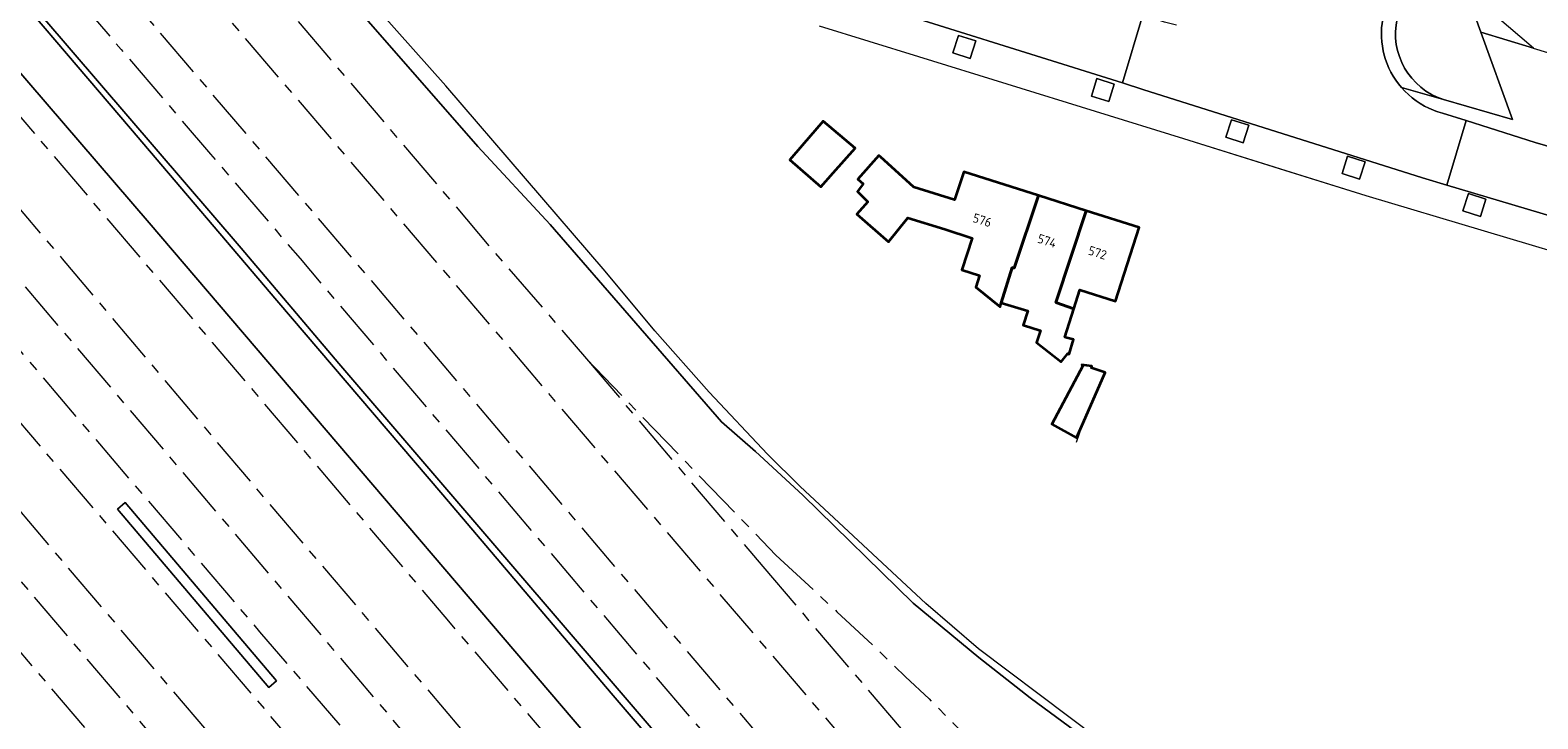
# Model space of a CAD drawing. Extents: x 151587 to 155483, y 462503 to 464608.
# Tile 45 of 236: x 152468 to 152617, y 463420 to 463488. Entities that reach past the tile are written whole.
import ezdxf
from ezdxf.enums import TextEntityAlignment as Align

# ---------------------------------------------------------------- set-up
doc = ezdxf.new("R2010")
doc.units = 0
doc.header["$LTSCALE"] = 0.5
doc.linetypes.add('AM-AS', pattern=[16, 10, -2, 2, -2])
for name, color, linetype, lineweight in [('B-RO-AM-AS_SPOOR-G', 251, 'AM-AS', 18), ('B-RO-GR-GRAS-GV', 251, 'CONTINUOUS', 13), ('B-RO-GR-GROENVOORZIENING-GV', 251, 'CONTINUOUS', 18), ('B-RO-IE-TERREINAFSCHEIDING_KUNSTMATIG_HEKWERK-G', 251, 'IE-TERREINAFSCHEIDING-KUNSTMATIG', 18), ('B-RO-KW-KUNSTWERK_GELUIDSWERING_SCHERM-G', 251, 'CONTINUOUS', 18), ('B-RO-KW-KUNSTWERK_PERRON-GV', 251, 'CONTINUOUS', 18), ('B-RO-OG-BEBOUWING-GV', 6, 'CONTINUOUS', 35), ('B-RO-OG-BEBOUWING-T18', 1, 'CONTINUOUS', 18), ('B-RO-OG-TERREIN_CULTUURSCHEIDING-GV', 251, 'CONTINUOUS', 18), ('B-RO-VH-VERHARDING_BETONSTRAATSTEEN-GV', 251, 'CONTINUOUS', 18), ('B-RO-VH-VERHARDING_HALFVERHARDING-GV', 251, 'CONTINUOUS', 18), ('B-RO-VH-VERHARDING_OPEN-GV', 251, 'CONTINUOUS', 18), ('B-RO-VH-VERHARDING_TEGEL-GV', 251, 'CONTINUOUS', 18)]:
    doc.layers.add(name, color=color, linetype=linetype, lineweight=lineweight)
doc.styles.add('NLCS-ISO-M200-T18', font='NLCS-ISO.ttf', dxfattribs={"height": 0.36})
doc.linetypes.add('IE-TERREINAFSCHEIDING-KUNSTMATIG', pattern='A,4,[82,NLCS.SHX,S=0.75,R=90,X=0,Y=0],4,-2', length=10)

msp = doc.modelspace()

# ---------------------------------------------------------------- linework, layer by layer
at = {"layer": 'B-RO-AM-AS_SPOOR-G', "flags": 128}
for points in [[(152345.317, 463655.472), (152351.782, 463648.013), (152357.876, 463640.937), (152365.187, 463632.333), (152372.777, 463623.447), (152380.275, 463614.815), (152386.912, 463607.269), (152394.054, 463599.266), (152401.169, 463591.423), (152408.869, 463583.043), (152417.708, 463573.51), (152423.367, 463567.41), (152433.944, 463556.173), (152440.491, 463549.174), (152445.673, 463543.582), (152449.317, 463539.574), (152453.199, 463535.244), (152458.407, 463529.573), (152463.204, 463524.237), (152470.014, 463516.596), (152474.531, 463511.382), (152478.85, 463506.503), (152483.632, 463500.941), (152489.288, 463494.334), (152492.799, 463490.299), (152497.61, 463484.627), (152503.067, 463478.221), (152507.849, 463472.605), (152513.452, 463465.998), (152519.227, 463459.323), (152522.83, 463455.11)], [(152340.827, 463651.665), (152359.8, 463629.295), (152405.522, 463575.627), (152443.74, 463530.767), (152562.837, 463390.973), (152615.051, 463329.865)], [(152337.653, 463648.974), (152344.665, 463641.039), (152350.201, 463634.499), (152357.738, 463625.64), (152363.314, 463619.113), (152369.103, 463612.292), (152377.249, 463602.736), (152384.64, 463594.052), (152392.521, 463584.844), (152397.739, 463578.626), (152403.395, 463571.939), (152411.434, 463562.49), (152422.018, 463550.173), (152426.469, 463544.946), (152430.013, 463540.744), (152437.02, 463532.528), (152444.132, 463524.206), (152449.139, 463518.335), (152457.629, 463508.271), (152464.265, 463500.538), (152470.941, 463492.711), (152476.994, 463485.594), (152485.803, 463475.288), (152494.618, 463465), (152534.709, 463417.862), (152640.44, 463294.077)], [(152442.689, 463541.616), (152481.406, 463495.838), (152570.083, 463391.977), (152594.58, 463363.103), (152619.087, 463334.446), (152626.847, 463325.208), (152640.731, 463308.977), (152650.816, 463297.014)], [(152423.727, 463529.864), (152485.977, 463456.743), (152509.229, 463429.29), (152569.225, 463359.125), (152587.15, 463338.057), (152605.979, 463315.797), (152611.559, 463308.943), (152618.663, 463299.409), (152621.568, 463295.164), (152627.971, 463285.397), (152630.75, 463280.847), (152635.738, 463272.11), (152641.654, 463261.276), (152656.06, 463233.482)], [(152419.071, 463526.094), (152471.205, 463464.962), (152489.812, 463442.925), (152552.6, 463369.179), (152591.617, 463323.798), (152601.35, 463312.16), (152605.406, 463307.143), (152608.544, 463303.037), (152612.743, 463297.419), (152619.041, 463288.256), (152626.136, 463277.019), (152631.82, 463267.14), (152640.464, 463250.873), (152666.263, 463201.695), (152673.732, 463187.168)], [(152415.757, 463523.216), (152437.78, 463497.283), (152517.338, 463403.559), (152585.726, 463323.353), (152591.053, 463317.105), (152596.892, 463310.215), (152600.191, 463306.092), (152602.751, 463302.986), (152607.746, 463296.504), (152610.723, 463292.486), (152613.069, 463289.021), (152616.192, 463284.251), (152618.829, 463280.034), (152621.291, 463276.136), (152624.109, 463271.348), (152626.802, 463266.648), (152629.622, 463261.464), (152634.506, 463252.133), (152640.104, 463241.489), (152646.092, 463230.069)], [(152412.217, 463520.234), (152490.631, 463428.244), (152509.079, 463406.727), (152599.776, 463300.141), (152606.376, 463291.642), (152611.916, 463283.694), (152617.407, 463274.76), (152618.762, 463272.419), (152622.536, 463265.061)], [(152408.813, 463517.421), (152427.135, 463495.645), (152541.029, 463362.074), (152592.389, 463302.09), (152599.563, 463293.487), (152606.414, 463284.882), (152612.71, 463276.328), (152621.03, 463263.935)], [(152404.413, 463513.718), (152493.127, 463409.421), (152563.746, 463326.627), (152596.076, 463288.465), (152599.551, 463284.117), (152605.511, 463276.295), (152611.752, 463267.424), (152618.974, 463256.862), (152621.804, 463252.859), (152640.032, 463226.103), (152661.572, 463194.19), (152668.187, 463184.098)], [(152401.053, 463510.842), (152488.737, 463407.778), (152517.628, 463373.911), (152588.654, 463290.54), (152592.62, 463285.684), (152595.774, 463281.882), (152598.425, 463278.544), (152600.68, 463275.419), (152603.133, 463272.098), (152605.479, 463268.776), (152608.203, 463264.972), (152610.44, 463261.757), (152614.773, 463255.183), (152620.404, 463246.859), (152626.848, 463237.337), (152635.981, 463223.905), (152642.314, 463214.537), (152650.818, 463201.997), (152659.125, 463189.709), (152664.72, 463181.022)], [(152397.516, 463507.867), (152425.865, 463474.511), (152521.044, 463362.974), (152581.503, 463291.858), (152591.574, 463279.674), (152597.781, 463271.426), (152603.452, 463263.571), (152637.989, 463212.609)], [(152522.83, 463455.11), (152540.203, 463434.653)], [(152522.83, 463455.11), (152541.484, 463435.796)], [(152540.203, 463434.653), (152578.262, 463390.046), (152660.558, 463293.103), (152667.575, 463285.382), (152673.791, 463279.008), (152689.97, 463263.786)], [(152541.484, 463435.796), (152547.488, 463430.211), (152551.163, 463426.783), (152554.254, 463423.798), (152556.575, 463421.613), (152558.911, 463419.271), (152561.29, 463416.829), (152564.152, 463413.759), (152567.172, 463410.56), (152569.336, 463408.133), (152571.9, 463405.22), (152576.955, 463399.266), (152582.252, 463393.041), (152587.649, 463386.687), (152594.128, 463379.106), (152599.554, 463372.752), (152604.965, 463366.441), (152610.561, 463359.688)]]:
    msp.add_lwpolyline(points, dxfattribs=at)
at = {"layer": 'B-RO-GR-GRAS-GV', "flags": 128}
msp.add_lwpolyline([(152537.462, 463409.127), (152498.431, 463454.649), (152488.828, 463466.017), (152466.487, 463492.062), (152442.005, 463520.852), (152426.794, 463538.565), (152419.839, 463546.407), (152419.226, 463546.564), (152421.388, 463544.009), (152431.502, 463532.29), (152448.319, 463512.56), (152462.024, 463496.436), (152477.915, 463477.816), (152492.326, 463460.866), (152508.69, 463441.72), (152525.278, 463422.173), (152537.518, 463407.896)], dxfattribs=at)
at = {"layer": 'B-RO-GR-GROENVOORZIENING-GV', "flags": 128}
for points in [[(152579.252, 463413.165), (152561.457, 463426.559), (152556.252, 463431.004), (152543.89, 463442.56), (152540.655, 463445.732), (152534.918, 463451.854), (152529.547, 463457.867), (152524.662, 463463.772), (152508.966, 463482.003), (152496.105, 463496.486), (152495.927, 463498.76), (152495.775, 463499.875), (152495.757, 463500.007), (152495.326, 463503.158), (152492.782, 463503.989), (152487.93, 463507.687), (152482.861, 463511.906), (152479.583, 463514.965), (152474.86, 463519.691), (152461.972, 463534.082)], [(152467.673, 463524.122), (152470.656, 463522.839), (152487.68, 463503.586), (152487.964, 463503.392), (152500.451, 463489.416), (152512.14, 463476.027), (152519.251, 463468.372), (152536.131, 463448.906), (152539.48, 463445.979), (152544.137, 463441.7), (152555.021, 463431.069), (152561.462, 463425.692), (152566.533, 463421.727), (152572.277, 463417.478)]]:
    msp.add_lwpolyline(points, dxfattribs=at)
for points in [[(152558.916, 463485.26), (152560.633, 463484.719), (152561.174, 463486.436), (152559.457, 463486.977)], [(152572.56, 463481.011), (152574.277, 463480.469), (152574.818, 463482.186), (152573.101, 463482.727)], [(152585.809, 463476.956), (152587.526, 463476.415), (152588.067, 463478.132), (152586.351, 463478.673)], [(152597.257, 463473.371), (152598.973, 463472.829), (152599.515, 463474.546), (152597.798, 463475.087)], [(152609.161, 463469.692), (152610.878, 463469.151), (152611.419, 463470.867), (152609.703, 463471.409)]]:
    msp.add_lwpolyline(points, close=True, dxfattribs=at)
at = {"layer": 'B-RO-IE-TERREINAFSCHEIDING_KUNSTMATIG_HEKWERK-G', "flags": 128}
for points in [[(152419.226, 463546.564), (152419.839, 463546.407), (152426.794, 463538.565), (152442.005, 463520.852), (152466.487, 463492.062), (152488.828, 463466.017), (152498.431, 463454.649), (152537.462, 463409.127), (152547.115, 463397.564), (152558.618, 463384.023), (152568.408, 463372.69), (152581.98, 463356.539), (152619.516, 463312.481), (152633.417, 463296.479), (152631.182, 463294.767), (152634.535, 463289.824), (152637.305, 463291.94), (152650.777, 463275.963), (152676.132, 463246.165)], [(152581.619, 463476.819), (152599.583, 463471.221), (152622.888, 463464.256), (152650.127, 463455.942), (152712.892, 463436.951), (152746.19, 463426.673), (152759.956, 463422.484)], [(152571.082, 463446.929), (152571.747, 463448.815)]]:
    msp.add_lwpolyline(points, dxfattribs=at)
at = {"layer": 'B-RO-KW-KUNSTWERK_GELUIDSWERING_SCHERM-G', "flags": 128}
msp.add_lwpolyline([(152487.964, 463503.392), (152500.451, 463489.416), (152512.14, 463476.027), (152519.251, 463468.372), (152536.131, 463448.906), (152539.48, 463445.979), (152544.137, 463441.7), (152555.021, 463431.069), (152561.462, 463425.692), (152566.533, 463421.727), (152572.277, 463417.478)], dxfattribs=at)
at = {"layer": 'B-RO-KW-KUNSTWERK_PERRON-GV', "flags": 128}
msp.add_lwpolyline([(152491.529, 463422.759), (152492.295, 463423.408), (152477.41, 463440.973), (152476.644, 463440.324)], close=True, dxfattribs=at)
at = {"layer": 'B-RO-OG-BEBOUWING-GV', "flags": 128}
for points in [[(152544.085, 463476.144), (152542.859, 463474.728), (152545.913, 463472.052), (152547.138, 463473.443), (152549.278, 463475.889), (152546.157, 463478.538)], [(152564.954, 463464.051), (152567.349, 463471.21), (152559.991, 463473.556), (152559.081, 463470.796), (152555.076, 463472.044), (152551.804, 463475.012), (152551.63, 463475.167), (152549.562, 463472.809), (152550.076, 463472.377), (152549.535, 463471.593), (152550.403, 463470.725), (152550.535, 463470.593), (152549.454, 463469.377), (152552.588, 463466.646), (152554.469, 463469.02), (152558.121, 463467.885), (152560.813, 463467.026), (152559.811, 463463.882), (152561.536, 463463.332), (152561.169, 463462.183), (152563.57, 463460.258), (152563.688, 463460.638), (152564.771, 463464.109)], [(152567.349, 463471.21), (152564.954, 463464.051), (152564.771, 463464.109), (152563.688, 463460.638), (152566.308, 463459.849), (152565.855, 463458.437), (152565.984, 463458.396), (152567.407, 463457.944), (152567.532, 463457.904), (152567.157, 463456.723), (152569.596, 463454.813), (152570.254, 463455.653), (152570.366, 463455.567), (152570.81, 463457.012), (152570.138, 463457.208), (152569.935, 463457.267), (152570.82, 463460.042), (152569.056, 463460.672), (152572.036, 463469.715)], [(152570.82, 463460.042), (152571.422, 463461.93), (152574.94, 463460.808), (152577.25, 463468.053), (152572.036, 463469.715), (152569.056, 463460.672)], [(152571.747, 463448.815), (152573.933, 463453.768), (152573.539, 463453.9), (152572.555, 463454.228), (152572.57, 463454.278), (152572.608, 463454.403), (152571.628, 463454.517), (152571.717, 463454.444), (152568.662, 463448.688), (152571.094, 463447.336)]]:
    msp.add_lwpolyline(points, close=True, dxfattribs=at)
at = {"layer": 'B-RO-OG-TERREIN_CULTUURSCHEIDING-GV', "flags": 128}
msp.add_lwpolyline([(152607.239, 463480.658), (152614.023, 463478.703), (152610.923, 463487.297), (152605.371, 463502.686), (152602.676, 463488.65)], dxfattribs=at)
at = {"layer": 'B-RO-OG-TERREIN_CULTUURSCHEIDING-GV'}
msp.add_lwpolyline([(152602.676, 463488.65, 0.3868267), (152607.239, 463480.658)], format="xyb", dxfattribs=at)
at = {"layer": 'B-RO-VH-VERHARDING_BETONSTRAATSTEEN-GV', "flags": 128}
for points in [[(152486.648, 463513.003), (152492.12, 463509.091), (152495.297, 463507.682), (152496.21, 463507.374), (152504.259, 463504.657), (152513.219, 463501.954), (152521.032, 463499.506), (152534.55, 463495.273), (152548.55, 463490.805), (152575.618, 463482.303), (152577.621, 463489), (152550.585, 463497.513), (152530.924, 463503.722)], [(152580.938, 463488.001), (152579.77, 463488.292), (152577.621, 463489), (152575.618, 463482.303), (152577.712, 463481.631), (152592.598, 463476.93), (152605.187, 463472.955), (152607.565, 463472.244), (152609.484, 463478.592), (152607.128, 463479.333)], [(152749.81, 463436.143), (152742.886, 463438.262), (152701.156, 463450.907), (152674.44, 463459.002), (152668.376, 463460.839), (152659.357, 463463.572), (152645.009, 463467.866), (152630.046, 463472.428), (152616.263, 463476.43), (152609.484, 463478.592), (152607.565, 463472.244), (152625.877, 463466.778), (152697.552, 463445.089), (152699.228, 463444.577), (152758.263, 463426.535)]]:
    msp.add_lwpolyline(points, dxfattribs=at)
at = {"layer": 'B-RO-VH-VERHARDING_BETONSTRAATSTEEN-GV'}
for points in [[(152603.1, 463481.851, -0.2285233), (152601.261, 463488.629)], [(152606.262, 463479.617, -0.1215462), (152603.1, 463481.851)], [(152607.128, 463479.333, -0.0277578), (152606.262, 463479.617)]]:
    msp.add_lwpolyline(points, format="xyb", dxfattribs=at)
at = {"layer": 'B-RO-VH-VERHARDING_HALFVERHARDING-GV', "flags": 128}
for points in [[(152572.277, 463417.478), (152566.533, 463421.727), (152561.462, 463425.692), (152555.021, 463431.069), (152544.137, 463441.7), (152539.48, 463445.979), (152536.131, 463448.906), (152519.251, 463468.372), (152512.14, 463476.027), (152500.451, 463489.416), (152487.964, 463503.392), (152487.68, 463503.586), (152470.656, 463522.839), (152467.673, 463524.122)], [(152588.949, 463340.581), (152479.749, 463468.536), (152449.182, 463504.07)], [(152466.487, 463492.062), (152488.828, 463466.017), (152498.431, 463454.649), (152537.462, 463409.127)]]:
    msp.add_lwpolyline(points, dxfattribs=at)
msp.add_lwpolyline([(152477.41, 463440.973), (152492.295, 463423.408), (152491.529, 463422.759), (152476.644, 463440.324)], close=True, dxfattribs=at)
at = {"layer": 'B-RO-VH-VERHARDING_OPEN-GV', "flags": 128}
for points in [[(152449.182, 463504.07), (152479.749, 463468.536), (152588.949, 463340.581)], [(152537.518, 463407.896), (152525.278, 463422.173), (152508.69, 463441.72), (152492.326, 463460.866), (152477.915, 463477.816), (152462.024, 463496.436)]]:
    msp.add_lwpolyline(points, dxfattribs=at)
at = {"layer": 'B-RO-VH-VERHARDING_TEGEL-GV', "flags": 128}
for points in [[(152602.676, 463488.65), (152605.371, 463502.686), (152610.923, 463487.297), (152616.093, 463485.718), (152612.293, 463488.988), (152610.669, 463491.934), (152607.769, 463500), (152595.253, 463534.818), (152594.723, 463536.293), (152575.282, 463590.375), (152575.211, 463590.572), (152575.193, 463590.562), (152574.668, 463592.24), (152573.645, 463595.497)], [(152625.877, 463466.778), (152607.565, 463472.244), (152605.187, 463472.955), (152592.598, 463476.93), (152577.712, 463481.631), (152575.618, 463482.303), (152548.55, 463490.805)], [(152545.74, 463487.944), (152555.527, 463484.912), (152581.619, 463476.819), (152591.596, 463473.71), (152599.583, 463471.221), (152622.888, 463464.256)], [(152607.128, 463479.333), (152609.484, 463478.592), (152616.263, 463476.43), (152630.046, 463472.428), (152645.009, 463467.866), (152659.357, 463463.572), (152668.376, 463460.839), (152670.77, 463466.161), (152672.635, 463465.618), (152673.509, 463468.199), (152673.01, 463468.351), (152671.903, 463468.684), (152663.535, 463471.272), (152663.41, 463471.311), (152628.983, 463481.778), (152626.694, 463482.474), (152625.749, 463482.763), (152616.114, 463485.7), (152616.11, 463485.704), (152616.093, 463485.718), (152610.923, 463487.297), (152614.023, 463478.703), (152607.239, 463480.658), (152603.1, 463481.851)], [(152603.1, 463481.851), (152607.239, 463480.658)]]:
    msp.add_lwpolyline(points, dxfattribs=at)
at = {"layer": 'B-RO-VH-VERHARDING_TEGEL-GV'}
for points in [[(152601.261, 463488.629, 0.2285233), (152603.1, 463481.851)], [(152607.239, 463480.658, -0.3868267), (152602.676, 463488.65)], [(152603.1, 463481.851, 0.1215462), (152606.262, 463479.617)], [(152606.262, 463479.617, 0.0277578), (152607.128, 463479.333)]]:
    msp.add_lwpolyline(points, format="xyb", dxfattribs=at)
at = {"layer": 'B-RO-VH-VERHARDING_TEGEL-GV', "flags": 128}
for points in [[(152558.916, 463485.26), (152559.457, 463486.977), (152561.174, 463486.436), (152560.633, 463484.719)], [(152572.56, 463481.011), (152573.101, 463482.727), (152574.818, 463482.186), (152574.277, 463480.469)], [(152585.809, 463476.956), (152586.351, 463478.673), (152588.067, 463478.132), (152587.526, 463476.415)], [(152597.257, 463473.371), (152597.798, 463475.087), (152599.515, 463474.546), (152598.973, 463472.829)], [(152609.161, 463469.692), (152609.703, 463471.409), (152611.419, 463470.867), (152610.878, 463469.151)]]:
    msp.add_lwpolyline(points, close=True, dxfattribs=at)

# ---------------------------------------------------------------- texts
at = {"layer": 'B-RO-OG-BEBOUWING-T18', "style": 'NLCS-ISO-M200-T18'}
for s, p in [('576', (152561.809, 463468.778)), ('574', (152568.198, 463466.741)), ('572', (152573.165, 463465.573))]:
    msp.add_text(s, height=0.9, rotation=342.3, dxfattribs=at).set_placement(p, align=Align.MIDDLE)

doc.saveas('drawing.dxf')
